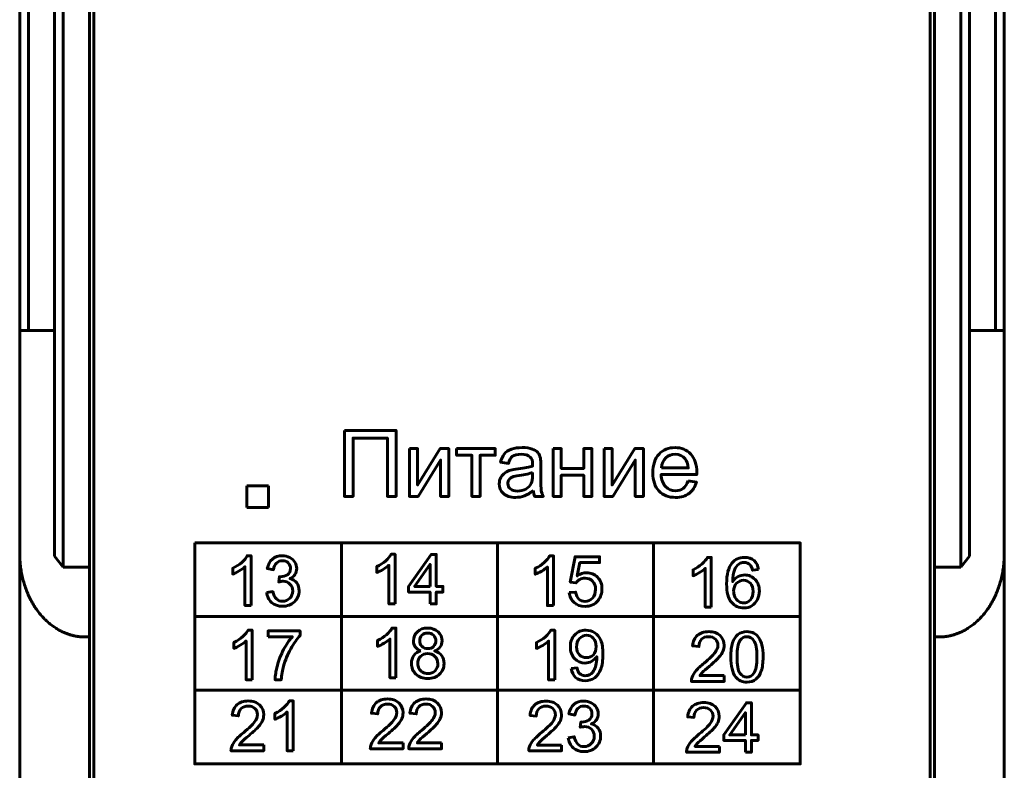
# Model space of a CAD drawing. Header units: millimetres. Extents: x -14 to 16, y -52 to 56.
# Tile 2 of 7: x -7 to 16, y -34 to -17. Entities that reach past the tile are written whole.
import ezdxf

# ---------------------------------------------------------------- set-up
doc = ezdxf.new("R2010")
doc.units = ezdxf.units.MM
doc.linetypes.add('K5LT_BASIC', pattern=[0])

msp = doc.modelspace()

# ---------------------------------------------------------------- linework, layer by layer
at = {"color": 150, "linetype": 'K5LT_BASIC', "lineweight": 60, "true_color": 0x0080ff}
for p, q in [((-7.09, 28.334), (-7.09, -24.227)), ((-6.89, -24.227), (-6.89, 28.334)), ((15.31, 28.334), (15.31, -24.227)), ((15.51, 28.334), (15.51, -24.227)), ((-6.29, -9.139), (-6.29, -29.411)), ((14.71, -29.411), (14.71, -9.139)), ((-6.09, -29.667), (-6.09, -9.447)), ((14.51, -29.667), (14.51, -9.447)), ((-5.49, -29.667), (-5.49, -12.347)), ((-5.39, -12.347), (-5.39, -34.747)), ((13.81, -34.747), (13.81, -12.347)), ((13.91, -12.347), (13.91, -29.667)), ((-7.09, -24.227), (-7.09, -29.347)), ((-6.89, -24.227), (-7.09, -24.227)), ((-6.89, -24.227), (-6.29, -24.227)), ((14.71, -24.227), (15.31, -24.227)), ((15.51, -24.227), (15.31, -24.227)), ((15.51, -29.347), (15.51, -24.227)), ((-1.38, -27.794), (-1.88, -27.794)), ((-1.88, -27.794), (-1.88, -28.294)), ((-1.88, -27.794), (-1.88, -28.294)), ((-1.38, -28.294), (-1.38, -27.794)), ((-1.88, -28.294), (-1.38, -28.294)), ((0.296, -29.109), (0.296, -34.183)), ((3.877, -34.183), (3.877, -29.109)), ((7.459, -29.109), (7.459, -34.183)), ((-7.09, -35.702), (-7.09, -29.347)), ((15.51, -35.702), (15.51, -29.347)), ((-6.09, -29.667), (-6.29, -29.411)), ((14.51, -29.667), (14.71, -29.411)), ((-5.49, -29.667), (-6.09, -29.667)), ((-5.49, -29.667), (-5.49, -31.267)), ((13.91, -29.667), (13.91, -31.267)), ((13.91, -29.667), (14.51, -29.667)), ((-3.071, -30.8), (10.828, -30.8)), ((-5.59, -31.267), (-5.49, -31.267)), ((-5.49, -31.267), (-5.49, -36.147)), ((13.91, -31.267), (14.01, -31.267)), ((13.91, -31.267), (13.91, -36.147)), ((-3.071, -32.492), (10.828, -32.492))]:
    msp.add_line(p, q, dxfattribs=at)
for points, knots in [([(0.362, -26.524), (0.362, -26.524), (1.55, -26.524), (1.55, -26.524), (1.55, -28.039), (1.55, -28.039), (1.349, -28.039), (1.349, -28.039), (1.349, -26.702), (1.349, -26.702), (0.563, -26.702), (0.563, -26.702), (0.563, -28.039), (0.563, -28.039), (0.362, -28.039), (0.362, -28.039), (0.362, -26.524), (0.362, -26.524)], [0, 0, 0, 0, 0.125, 0.125, 0.25, 0.25, 0.375, 0.375, 0.5, 0.5, 0.625, 0.625, 0.75, 0.75, 0.875, 0.875, 1, 1, 1, 1]), ([(1.856, -26.941), (1.856, -26.941), (2.042, -26.941), (2.042, -26.941), (2.042, -27.779), (2.042, -27.779), (2.559, -26.941), (2.559, -26.941), (2.758, -26.941), (2.758, -26.941), (2.758, -28.039), (2.758, -28.039), (2.572, -28.039), (2.572, -28.039), (2.572, -27.207), (2.572, -27.207), (2.056, -28.039), (2.056, -28.039), (1.856, -28.039), (1.856, -28.039), (1.856, -26.941), (1.856, -26.941)], [0, 0, 0, 0, 0.1, 0.1, 0.2, 0.2, 0.3, 0.3, 0.4, 0.4, 0.5, 0.5, 0.6, 0.6, 0.7, 0.7, 0.8, 0.8, 0.9, 0.9, 1, 1, 1, 1]), ([(2.939, -26.941), (2.939, -26.941), (3.827, -26.941), (3.827, -26.941), (3.827, -27.095), (3.827, -27.095), (3.476, -27.095), (3.476, -27.095), (3.476, -28.039), (3.476, -28.039), (3.29, -28.039), (3.29, -28.039), (3.29, -27.095), (3.29, -27.095), (2.939, -27.095), (2.939, -27.095), (2.939, -26.941), (2.939, -26.941)], [0, 0, 0, 0, 0.125, 0.125, 0.25, 0.25, 0.375, 0.375, 0.5, 0.5, 0.625, 0.625, 0.75, 0.75, 0.875, 0.875, 1, 1, 1, 1]), ([(4.697, -27.902), (4.628, -27.961), (4.562, -28.002), (4.498, -28.026), (4.434, -28.051), (4.366, -28.063), (4.293, -28.063), (4.172, -28.063), (4.079, -28.033), (4.015, -27.975), (3.95, -27.916), (3.917, -27.841), (3.917, -27.749), (3.917, -27.696), (3.93, -27.647), (3.954, -27.602), (3.979, -27.558), (4.011, -27.523), (4.05, -27.496), (4.09, -27.469), (4.134, -27.449), (4.184, -27.435), (4.221, -27.425), (4.276, -27.416), (4.35, -27.407), (4.5, -27.389), (4.611, -27.368), (4.681, -27.343), (4.682, -27.318), (4.682, -27.301), (4.682, -27.295), (4.682, -27.219), (4.665, -27.166), (4.63, -27.135), (4.582, -27.093), (4.511, -27.072), (4.418, -27.072), (4.33, -27.072), (4.265, -27.088), (4.224, -27.118), (4.182, -27.149), (4.151, -27.203), (4.131, -27.282), (4.131, -27.282), (3.949, -27.256), (3.949, -27.256), (3.966, -27.178), (3.993, -27.115), (4.031, -27.067), (4.069, -27.019), (4.124, -26.983), (4.196, -26.956), (4.267, -26.931), (4.351, -26.918), (4.445, -26.918), (4.539, -26.918), (4.615, -26.929), (4.674, -26.951), (4.732, -26.973), (4.776, -27.001), (4.803, -27.034), (4.831, -27.068), (4.85, -27.11), (4.861, -27.161), (4.867, -27.193), (4.871, -27.25), (4.871, -27.332), (4.871, -27.332), (4.871, -27.579), (4.871, -27.579), (4.871, -27.752), (4.874, -27.861), (4.882, -27.907), (4.89, -27.953), (4.905, -27.997), (4.928, -28.039), (4.928, -28.039), (4.733, -28.039), (4.733, -28.039), (4.714, -28), (4.703, -27.954), (4.697, -27.902)], [0, 0, 0, 0, 0.037037, 0.037037, 0.037037, 0.074074, 0.074074, 0.074074, 0.111111, 0.111111, 0.111111, 0.148148, 0.148148, 0.148148, 0.185185, 0.185185, 0.185185, 0.222222, 0.222222, 0.222222, 0.259259, 0.259259, 0.259259, 0.296296, 0.296296, 0.296296, 0.333333, 0.333333, 0.333333, 0.37037, 0.37037, 0.37037, 0.407407, 0.407407, 0.407407, 0.444444, 0.444444, 0.444444, 0.481481, 0.481481, 0.481481, 0.518519, 0.518519, 0.518519, 0.555556, 0.555556, 0.555556, 0.592593, 0.592593, 0.592593, 0.62963, 0.62963, 0.62963, 0.666667, 0.666667, 0.666667, 0.703704, 0.703704, 0.703704, 0.740741, 0.740741, 0.740741, 0.777778, 0.777778, 0.777778, 0.814815, 0.814815, 0.814815, 0.851852, 0.851852, 0.851852, 0.888889, 0.888889, 0.888889, 0.925926, 0.925926, 0.925926, 0.962963, 0.962963, 0.962963, 1, 1, 1, 1]), ([(5.156, -26.941), (5.156, -26.941), (5.342, -26.941), (5.342, -26.941), (5.342, -27.398), (5.342, -27.398), (5.858, -27.398), (5.858, -27.398), (5.858, -26.941), (5.858, -26.941), (6.044, -26.941), (6.044, -26.941), (6.044, -28.039), (6.044, -28.039), (5.858, -28.039), (5.858, -28.039), (5.858, -27.553), (5.858, -27.553), (5.342, -27.553), (5.342, -27.553), (5.342, -28.039), (5.342, -28.039), (5.156, -28.039), (5.156, -28.039), (5.156, -26.941), (5.156, -26.941)], [0, 0, 0, 0, 0.083333, 0.083333, 0.166667, 0.166667, 0.25, 0.25, 0.333333, 0.333333, 0.416667, 0.416667, 0.5, 0.5, 0.583333, 0.583333, 0.666667, 0.666667, 0.75, 0.75, 0.833333, 0.833333, 0.916667, 0.916667, 1, 1, 1, 1]), ([(6.323, -26.941), (6.323, -26.941), (6.509, -26.941), (6.509, -26.941), (6.509, -27.779), (6.509, -27.779), (7.026, -26.941), (7.026, -26.941), (7.226, -26.941), (7.226, -26.941), (7.226, -28.039), (7.226, -28.039), (7.04, -28.039), (7.04, -28.039), (7.04, -27.207), (7.04, -27.207), (6.524, -28.039), (6.524, -28.039), (6.323, -28.039), (6.323, -28.039), (6.323, -26.941), (6.323, -26.941)], [0, 0, 0, 0, 0.1, 0.1, 0.2, 0.2, 0.3, 0.3, 0.4, 0.4, 0.5, 0.5, 0.6, 0.6, 0.7, 0.7, 0.8, 0.8, 0.9, 0.9, 1, 1, 1, 1]), ([(8.252, -27.684), (8.252, -27.684), (8.444, -27.709), (8.444, -27.709), (8.414, -27.821), (8.358, -27.908), (8.277, -27.97), (8.195, -28.032), (8.091, -28.063), (7.964, -28.063), (7.804, -28.063), (7.677, -28.013), (7.583, -27.915), (7.489, -27.816), (7.443, -27.677), (7.443, -27.499), (7.443, -27.315), (7.49, -27.172), (7.585, -27.07), (7.679, -26.968), (7.802, -26.918), (7.953, -26.918), (8.1, -26.918), (8.219, -26.967), (8.311, -27.067), (8.404, -27.167), (8.451, -27.307), (8.451, -27.488), (8.451, -27.499), (8.45, -27.516), (8.45, -27.538), (8.45, -27.538), (7.633, -27.538), (7.633, -27.538), (7.64, -27.658), (7.674, -27.751), (7.735, -27.814), (7.796, -27.878), (7.872, -27.91), (7.964, -27.91), (8.032, -27.91), (8.09, -27.892), (8.138, -27.856), (8.186, -27.82), (8.224, -27.763), (8.252, -27.684)], [0, 0, 0, 0, 0.066667, 0.066667, 0.066667, 0.133333, 0.133333, 0.133333, 0.2, 0.2, 0.2, 0.266667, 0.266667, 0.266667, 0.333333, 0.333333, 0.333333, 0.4, 0.4, 0.4, 0.466667, 0.466667, 0.466667, 0.533333, 0.533333, 0.533333, 0.6, 0.6, 0.6, 0.666667, 0.666667, 0.666667, 0.733333, 0.733333, 0.733333, 0.8, 0.8, 0.8, 0.866667, 0.866667, 0.866667, 0.933333, 0.933333, 0.933333, 1, 1, 1, 1]), ([(7.643, -27.385), (7.643, -27.385), (8.254, -27.385), (8.254, -27.385), (8.246, -27.293), (8.222, -27.224), (8.184, -27.178), (8.125, -27.106), (8.048, -27.07), (7.954, -27.07), (7.869, -27.07), (7.798, -27.099), (7.739, -27.156), (7.682, -27.213), (7.65, -27.289), (7.643, -27.385)], [0, 0, 0, 0, 0.2, 0.2, 0.2, 0.4, 0.4, 0.4, 0.6, 0.6, 0.6, 0.8, 0.8, 0.8, 1, 1, 1, 1]), ([(4.682, -27.489), (4.615, -27.517), (4.513, -27.54), (4.378, -27.559), (4.301, -27.57), (4.247, -27.582), (4.215, -27.596), (4.184, -27.61), (4.159, -27.63), (4.142, -27.656), (4.125, -27.682), (4.116, -27.712), (4.116, -27.744), (4.116, -27.793), (4.135, -27.834), (4.172, -27.867), (4.21, -27.9), (4.265, -27.917), (4.337, -27.917), (4.409, -27.917), (4.473, -27.901), (4.529, -27.87), (4.584, -27.839), (4.625, -27.796), (4.651, -27.742), (4.672, -27.7), (4.681, -27.638), (4.681, -27.557), (4.681, -27.557), (4.682, -27.489), (4.682, -27.489)], [0, 0, 0, 0, 0.1, 0.1, 0.1, 0.2, 0.2, 0.2, 0.3, 0.3, 0.3, 0.4, 0.4, 0.4, 0.5, 0.5, 0.5, 0.6, 0.6, 0.6, 0.7, 0.7, 0.7, 0.8, 0.8, 0.8, 0.9, 0.9, 0.9, 1, 1, 1, 1]), ([(-3.071, -29.109), (-3.071, -29.109), (10.828, -29.109), (10.828, -29.109), (10.828, -34.183), (10.828, -34.183), (-3.071, -34.183), (-3.071, -34.183), (-3.071, -29.109), (-3.071, -29.109)], [0, 0, 0, 0, 0.25, 0.25, 0.5, 0.5, 0.75, 0.75, 1, 1, 1, 1]), ([(1.525, -30.508), (1.525, -30.508), (1.385, -30.508), (1.385, -30.508), (1.385, -29.619), (1.385, -29.619), (1.352, -29.651), (1.307, -29.683), (1.198, -29.747), (1.149, -29.771), (1.106, -29.787), (1.106, -29.787), (1.106, -29.652), (1.106, -29.652), (1.184, -29.616), (1.252, -29.571), (1.311, -29.519), (1.369, -29.467), (1.411, -29.416), (1.435, -29.367), (1.435, -29.367), (1.525, -29.367), (1.525, -29.367), (1.525, -30.508), (1.525, -30.508)], [0, 0, 0, 0, 0.111111, 0.111111, 0.222222, 0.222222, 0.222222, 0.333333, 0.333333, 0.444444, 0.444444, 0.444444, 0.555556, 0.555556, 0.555556, 0.666667, 0.666667, 0.666667, 0.777778, 0.777778, 0.777778, 0.888889, 0.888889, 1, 1, 1, 1]), ([(2.33, -30.508), (2.33, -30.508), (2.33, -30.237), (2.33, -30.237), (1.836, -30.237), (1.836, -30.237), (1.836, -30.108), (1.836, -30.108), (2.355, -29.372), (2.355, -29.372), (2.47, -29.372), (2.47, -29.372), (2.47, -30.108), (2.47, -30.108), (2.624, -30.108), (2.624, -30.108), (2.624, -30.237), (2.624, -30.237), (2.47, -30.237), (2.47, -30.237), (2.47, -30.508), (2.47, -30.508), (2.33, -30.508), (2.33, -30.508)], [0, 0, 0, 0, 0.090909, 0.090909, 0.181818, 0.181818, 0.272727, 0.272727, 0.363636, 0.363636, 0.454545, 0.454545, 0.545455, 0.545455, 0.636364, 0.636364, 0.727273, 0.727273, 0.818182, 0.818182, 0.909091, 0.909091, 1, 1, 1, 1]), ([(-1.779, -30.544), (-1.779, -30.544), (-1.919, -30.544), (-1.919, -30.544), (-1.919, -29.655), (-1.919, -29.655), (-1.952, -29.687), (-1.997, -29.719), (-2.106, -29.783), (-2.155, -29.807), (-2.198, -29.823), (-2.198, -29.823), (-2.198, -29.688), (-2.198, -29.688), (-2.12, -29.652), (-2.052, -29.607), (-1.993, -29.555), (-1.935, -29.503), (-1.893, -29.452), (-1.869, -29.403), (-1.869, -29.403), (-1.779, -29.403), (-1.779, -29.403), (-1.779, -30.544), (-1.779, -30.544)], [0, 0, 0, 0, 0.111111, 0.111111, 0.222222, 0.222222, 0.222222, 0.333333, 0.333333, 0.444444, 0.444444, 0.444444, 0.555556, 0.555556, 0.555556, 0.666667, 0.666667, 0.666667, 0.777778, 0.777778, 0.777778, 0.888889, 0.888889, 1, 1, 1, 1]), ([(-1.42, -30.243), (-1.42, -30.243), (-1.28, -30.224), (-1.28, -30.224), (-1.264, -30.303), (-1.237, -30.36), (-1.199, -30.395), (-1.161, -30.43), (-1.113, -30.448), (-1.058, -30.448), (-0.991, -30.448), (-0.936, -30.425), (-0.891, -30.379), (-0.846, -30.334), (-0.823, -30.278), (-0.823, -30.21), (-0.823, -30.146), (-0.844, -30.093), (-0.886, -30.052), (-0.928, -30.01), (-0.981, -29.989), (-1.046, -29.989), (-1.072, -29.989), (-1.105, -29.994), (-1.145, -30.005), (-1.145, -30.005), (-1.129, -29.883), (-1.129, -29.883), (-1.12, -29.884), (-1.112, -29.884), (-1.107, -29.884), (-1.047, -29.884), (-0.993, -29.868), (-0.945, -29.838), (-0.898, -29.807), (-0.874, -29.759), (-0.874, -29.695), (-0.874, -29.644), (-0.891, -29.601), (-0.926, -29.568), (-0.961, -29.534), (-1.006, -29.517), (-1.06, -29.517), (-1.115, -29.517), (-1.16, -29.535), (-1.196, -29.569), (-1.233, -29.603), (-1.256, -29.655), (-1.266, -29.724), (-1.266, -29.724), (-1.406, -29.698), (-1.406, -29.698), (-1.389, -29.605), (-1.35, -29.532), (-1.289, -29.48), (-1.229, -29.429), (-1.154, -29.403), (-1.064, -29.403), (-1.002, -29.403), (-0.945, -29.416), (-0.893, -29.443), (-0.84, -29.47), (-0.8, -29.506), (-0.773, -29.552), (-0.745, -29.598), (-0.731, -29.646), (-0.731, -29.698), (-0.731, -29.747), (-0.744, -29.791), (-0.771, -29.831), (-0.797, -29.872), (-0.836, -29.904), (-0.888, -29.927), (-0.821, -29.943), (-0.768, -29.975), (-0.731, -30.024), (-0.694, -30.073), (-0.676, -30.134), (-0.676, -30.207), (-0.676, -30.307), (-0.712, -30.391), (-0.784, -30.46), (-0.857, -30.529), (-0.948, -30.563), (-1.059, -30.563), (-1.158, -30.563), (-1.241, -30.534), (-1.307, -30.474), (-1.373, -30.415), (-1.411, -30.338), (-1.42, -30.243)], [0, 0, 0, 0, 0.033333, 0.033333, 0.033333, 0.066667, 0.066667, 0.066667, 0.1, 0.1, 0.1, 0.133333, 0.133333, 0.133333, 0.166667, 0.166667, 0.166667, 0.2, 0.2, 0.2, 0.233333, 0.233333, 0.233333, 0.266667, 0.266667, 0.266667, 0.3, 0.3, 0.3, 0.333333, 0.333333, 0.333333, 0.366667, 0.366667, 0.366667, 0.4, 0.4, 0.4, 0.433333, 0.433333, 0.433333, 0.466667, 0.466667, 0.466667, 0.5, 0.5, 0.5, 0.533333, 0.533333, 0.533333, 0.566667, 0.566667, 0.566667, 0.6, 0.6, 0.6, 0.633333, 0.633333, 0.633333, 0.666667, 0.666667, 0.666667, 0.7, 0.7, 0.7, 0.733333, 0.733333, 0.733333, 0.766667, 0.766667, 0.766667, 0.8, 0.8, 0.8, 0.833333, 0.833333, 0.833333, 0.866667, 0.866667, 0.866667, 0.9, 0.9, 0.9, 0.933333, 0.933333, 0.933333, 0.966667, 0.966667, 0.966667, 1, 1, 1, 1]), ([(2.33, -30.108), (2.33, -30.108), (2.33, -29.597), (2.33, -29.597), (1.974, -30.108), (1.974, -30.108), (2.33, -30.108), (2.33, -30.108)], [0, 0, 0, 0, 0.333333, 0.333333, 0.666667, 0.666667, 1, 1, 1, 1]), ([(5.164, -30.547), (5.164, -30.547), (5.024, -30.547), (5.024, -30.547), (5.024, -29.658), (5.024, -29.658), (4.99, -29.69), (4.946, -29.722), (4.837, -29.786), (4.788, -29.81), (4.744, -29.826), (4.744, -29.826), (4.744, -29.691), (4.744, -29.691), (4.823, -29.655), (4.891, -29.61), (4.949, -29.558), (5.008, -29.506), (5.049, -29.455), (5.074, -29.406), (5.074, -29.406), (5.164, -29.406), (5.164, -29.406), (5.164, -30.547), (5.164, -30.547)], [0, 0, 0, 0, 0.111111, 0.111111, 0.222222, 0.222222, 0.222222, 0.333333, 0.333333, 0.444444, 0.444444, 0.444444, 0.555556, 0.555556, 0.555556, 0.666667, 0.666667, 0.666667, 0.777778, 0.777778, 0.777778, 0.888889, 0.888889, 1, 1, 1, 1]), ([(5.523, -30.249), (5.523, -30.249), (5.669, -30.238), (5.669, -30.238), (5.68, -30.309), (5.705, -30.363), (5.744, -30.398), (5.783, -30.434), (5.831, -30.452), (5.887, -30.452), (5.955, -30.452), (6.012, -30.427), (6.058, -30.376), (6.104, -30.325), (6.127, -30.258), (6.127, -30.175), (6.127, -30.095), (6.105, -30.032), (6.061, -29.986), (6.017, -29.94), (5.959, -29.917), (5.886, -29.917), (5.841, -29.917), (5.8, -29.928), (5.764, -29.948), (5.728, -29.969), (5.7, -29.996), (5.68, -30.028), (5.68, -30.028), (5.548, -30.009), (5.548, -30.009), (5.658, -29.425), (5.658, -29.425), (6.221, -29.425), (6.221, -29.425), (6.221, -29.558), (6.221, -29.558), (5.769, -29.558), (5.769, -29.558), (5.708, -29.865), (5.708, -29.865), (5.776, -29.817), (5.848, -29.793), (5.922, -29.793), (6.021, -29.793), (6.105, -29.828), (6.241, -29.965), (6.275, -30.054), (6.275, -30.162), (6.275, -30.265), (6.245, -30.354), (6.185, -30.428), (6.113, -30.52), (6.013, -30.566), (5.887, -30.566), (5.784, -30.566), (5.7, -30.537), (5.635, -30.479), (5.569, -30.422), (5.532, -30.345), (5.523, -30.249)], [0, 0, 0, 0, 0.045455, 0.045455, 0.045455, 0.090909, 0.090909, 0.090909, 0.136364, 0.136364, 0.136364, 0.181818, 0.181818, 0.181818, 0.227273, 0.227273, 0.227273, 0.272727, 0.272727, 0.272727, 0.318182, 0.318182, 0.318182, 0.363636, 0.363636, 0.363636, 0.409091, 0.409091, 0.409091, 0.454545, 0.454545, 0.5, 0.5, 0.545455, 0.545455, 0.590909, 0.590909, 0.636364, 0.636364, 0.681818, 0.681818, 0.681818, 0.727273, 0.727273, 0.727273, 0.772727, 0.772727, 0.818182, 0.818182, 0.818182, 0.863636, 0.863636, 0.863636, 0.909091, 0.909091, 0.909091, 0.954545, 0.954545, 0.954545, 1, 1, 1, 1]), ([(8.784, -30.581), (8.784, -30.581), (8.645, -30.581), (8.645, -30.581), (8.645, -29.692), (8.645, -29.692), (8.611, -29.724), (8.567, -29.756), (8.458, -29.82), (8.409, -29.844), (8.365, -29.86), (8.365, -29.86), (8.365, -29.725), (8.365, -29.725), (8.443, -29.689), (8.512, -29.644), (8.57, -29.592), (8.629, -29.54), (8.67, -29.489), (8.695, -29.44), (8.695, -29.44), (8.784, -29.44), (8.784, -29.44), (8.784, -30.581), (8.784, -30.581)], [0, 0, 0, 0, 0.111111, 0.111111, 0.222222, 0.222222, 0.222222, 0.333333, 0.333333, 0.444444, 0.444444, 0.444444, 0.555556, 0.555556, 0.555556, 0.666667, 0.666667, 0.666667, 0.777778, 0.777778, 0.777778, 0.888889, 0.888889, 1, 1, 1, 1]), ([(9.869, -29.722), (9.869, -29.722), (9.731, -29.734), (9.731, -29.734), (9.718, -29.679), (9.701, -29.639), (9.678, -29.614), (9.64, -29.574), (9.593, -29.554), (9.537, -29.554), (9.493, -29.554), (9.453, -29.567), (9.419, -29.592), (9.375, -29.624), (9.341, -29.67), (9.315, -29.731), (9.29, -29.793), (9.276, -29.881), (9.275, -29.994), (9.309, -29.943), (9.35, -29.905), (9.399, -29.88), (9.448, -29.856), (9.498, -29.843), (9.552, -29.843), (9.645, -29.843), (9.724, -29.878), (9.79, -29.946), (9.855, -30.015), (9.888, -30.103), (9.888, -30.212), (9.888, -30.283), (9.873, -30.349), (9.842, -30.411), (9.811, -30.472), (9.769, -30.519), (9.715, -30.551), (9.661, -30.584), (9.6, -30.6), (9.532, -30.6), (9.416, -30.6), (9.321, -30.557), (9.247, -30.472), (9.174, -30.387), (9.137, -30.246), (9.137, -30.049), (9.137, -29.83), (9.178, -29.67), (9.259, -29.57), (9.33, -29.483), (9.426, -29.44), (9.546, -29.44), (9.635, -29.44), (9.709, -29.465), (9.766, -29.515), (9.823, -29.565), (9.858, -29.634), (9.869, -29.722)], [0, 0, 0, 0, 0.052632, 0.052632, 0.052632, 0.105263, 0.105263, 0.105263, 0.157895, 0.157895, 0.157895, 0.210526, 0.210526, 0.210526, 0.263158, 0.263158, 0.263158, 0.315789, 0.315789, 0.315789, 0.368421, 0.368421, 0.368421, 0.421053, 0.421053, 0.421053, 0.473684, 0.473684, 0.473684, 0.526316, 0.526316, 0.526316, 0.578947, 0.578947, 0.578947, 0.631579, 0.631579, 0.631579, 0.684211, 0.684211, 0.684211, 0.736842, 0.736842, 0.736842, 0.789474, 0.789474, 0.789474, 0.842105, 0.842105, 0.842105, 0.894737, 0.894737, 0.894737, 0.947368, 0.947368, 0.947368, 1, 1, 1, 1]), ([(9.297, -30.213), (9.297, -30.261), (9.308, -30.307), (9.328, -30.351), (9.349, -30.395), (9.377, -30.428), (9.413, -30.451), (9.45, -30.474), (9.489, -30.486), (9.53, -30.486), (9.589, -30.486), (9.64, -30.462), (9.682, -30.415), (9.724, -30.367), (9.745, -30.302), (9.745, -30.221), (9.745, -30.142), (9.724, -30.08), (9.683, -30.035), (9.641, -29.99), (9.588, -29.967), (9.524, -29.967), (9.461, -29.967), (9.407, -29.99), (9.363, -30.035), (9.319, -30.08), (9.297, -30.139), (9.297, -30.213)], [0, 0, 0, 0, 0.111111, 0.111111, 0.111111, 0.222222, 0.222222, 0.222222, 0.333333, 0.333333, 0.333333, 0.444444, 0.444444, 0.444444, 0.555556, 0.555556, 0.555556, 0.666667, 0.666667, 0.666667, 0.777778, 0.777778, 0.777778, 0.888889, 0.888889, 0.888889, 1, 1, 1, 1]), ([(-1.755, -32.25), (-1.755, -32.25), (-1.894, -32.25), (-1.894, -32.25), (-1.894, -31.36), (-1.894, -31.36), (-1.928, -31.393), (-1.972, -31.425), (-2.081, -31.489), (-2.13, -31.513), (-2.174, -31.529), (-2.174, -31.529), (-2.174, -31.394), (-2.174, -31.394), (-2.096, -31.357), (-2.027, -31.313), (-1.969, -31.26), (-1.91, -31.208), (-1.869, -31.158), (-1.845, -31.109), (-1.845, -31.109), (-1.755, -31.109), (-1.755, -31.109), (-1.755, -32.25), (-1.755, -32.25)], [0, 0, 0, 0, 0.111111, 0.111111, 0.222222, 0.222222, 0.222222, 0.333333, 0.333333, 0.444444, 0.444444, 0.444444, 0.555556, 0.555556, 0.555556, 0.666667, 0.666667, 0.666667, 0.777778, 0.777778, 0.777778, 0.888889, 0.888889, 1, 1, 1, 1]), ([(-1.388, -31.261), (-1.388, -31.261), (-1.388, -31.128), (-1.388, -31.128), (-0.653, -31.128), (-0.653, -31.128), (-0.653, -31.236), (-0.653, -31.236), (-0.725, -31.312), (-0.797, -31.415), (-0.868, -31.543), (-0.939, -31.67), (-0.994, -31.802), (-1.033, -31.937), (-1.06, -32.032), (-1.078, -32.137), (-1.086, -32.25), (-1.086, -32.25), (-1.229, -32.25), (-1.229, -32.25), (-1.227, -32.16), (-1.21, -32.052), (-1.176, -31.925), (-1.143, -31.798), (-1.095, -31.676), (-0.969, -31.441), (-0.903, -31.342), (-0.832, -31.261), (-0.832, -31.261), (-1.388, -31.261), (-1.388, -31.261)], [0, 0, 0, 0, 0.090909, 0.090909, 0.181818, 0.181818, 0.272727, 0.272727, 0.272727, 0.363636, 0.363636, 0.363636, 0.454545, 0.454545, 0.454545, 0.545455, 0.545455, 0.545455, 0.636364, 0.636364, 0.636364, 0.727273, 0.727273, 0.727273, 0.818182, 0.818182, 0.909091, 0.909091, 0.909091, 1, 1, 1, 1]), ([(1.545, -32.204), (1.545, -32.204), (1.406, -32.204), (1.406, -32.204), (1.406, -31.315), (1.406, -31.315), (1.372, -31.347), (1.328, -31.379), (1.219, -31.443), (1.17, -31.467), (1.126, -31.483), (1.126, -31.483), (1.126, -31.348), (1.126, -31.348), (1.204, -31.312), (1.273, -31.267), (1.331, -31.215), (1.39, -31.163), (1.431, -31.112), (1.455, -31.063), (1.455, -31.063), (1.545, -31.063), (1.545, -31.063), (1.545, -32.204), (1.545, -32.204)], [0, 0, 0, 0, 0.111111, 0.111111, 0.222222, 0.222222, 0.222222, 0.333333, 0.333333, 0.444444, 0.444444, 0.444444, 0.555556, 0.555556, 0.555556, 0.666667, 0.666667, 0.666667, 0.777778, 0.777778, 0.777778, 0.888889, 0.888889, 1, 1, 1, 1]), ([(2.12, -31.588), (2.062, -31.567), (2.019, -31.537), (1.991, -31.497), (1.963, -31.458), (1.949, -31.411), (1.949, -31.356), (1.949, -31.273), (1.978, -31.204), (2.038, -31.148), (2.097, -31.091), (2.176, -31.063), (2.275, -31.063), (2.374, -31.063), (2.454, -31.092), (2.514, -31.15), (2.574, -31.207), (2.604, -31.277), (2.604, -31.36), (2.604, -31.413), (2.591, -31.459), (2.563, -31.498), (2.536, -31.537), (2.494, -31.567), (2.438, -31.588), (2.507, -31.611), (2.56, -31.647), (2.596, -31.698), (2.632, -31.749), (2.65, -31.809), (2.65, -31.879), (2.65, -31.977), (2.616, -32.058), (2.548, -32.124), (2.479, -32.19), (2.389, -32.223), (2.165, -32.223), (2.075, -32.19), (2.006, -32.124), (1.937, -32.058), (1.903, -31.975), (1.903, -31.875), (1.903, -31.802), (1.922, -31.74), (1.959, -31.69), (1.997, -31.64), (2.05, -31.606), (2.12, -31.588)], [0, 0, 0, 0, 0.0625, 0.0625, 0.0625, 0.125, 0.125, 0.125, 0.1875, 0.1875, 0.1875, 0.25, 0.25, 0.25, 0.3125, 0.3125, 0.3125, 0.375, 0.375, 0.375, 0.4375, 0.4375, 0.4375, 0.5, 0.5, 0.5, 0.5625, 0.5625, 0.5625, 0.625, 0.625, 0.625, 0.6875, 0.6875, 0.6875, 0.75, 0.75, 0.8125, 0.8125, 0.8125, 0.875, 0.875, 0.875, 0.9375, 0.9375, 0.9375, 1, 1, 1, 1]), ([(2.092, -31.351), (2.092, -31.405), (2.109, -31.449), (2.143, -31.483), (2.177, -31.517), (2.222, -31.534), (2.278, -31.534), (2.332, -31.534), (2.376, -31.518), (2.411, -31.484), (2.445, -31.45), (2.462, -31.408), (2.462, -31.359), (2.462, -31.308), (2.444, -31.265), (2.409, -31.23), (2.374, -31.195), (2.33, -31.177), (2.277, -31.177), (2.223, -31.177), (2.179, -31.194), (2.144, -31.229), (2.109, -31.263), (2.092, -31.304), (2.092, -31.351)], [0, 0, 0, 0, 0.125, 0.125, 0.125, 0.25, 0.25, 0.25, 0.375, 0.375, 0.375, 0.5, 0.5, 0.5, 0.625, 0.625, 0.625, 0.75, 0.75, 0.75, 0.875, 0.875, 0.875, 1, 1, 1, 1]), ([(5.19, -32.253), (5.19, -32.253), (5.051, -32.253), (5.051, -32.253), (5.051, -31.363), (5.051, -31.363), (5.017, -31.396), (4.973, -31.428), (4.864, -31.492), (4.815, -31.516), (4.771, -31.532), (4.771, -31.532), (4.771, -31.397), (4.771, -31.397), (4.849, -31.36), (4.918, -31.316), (4.976, -31.263), (5.035, -31.211), (5.076, -31.161), (5.1, -31.112), (5.1, -31.112), (5.19, -31.112), (5.19, -31.112), (5.19, -32.253), (5.19, -32.253)], [0, 0, 0, 0, 0.111111, 0.111111, 0.222222, 0.222222, 0.222222, 0.333333, 0.333333, 0.444444, 0.444444, 0.444444, 0.555556, 0.555556, 0.555556, 0.666667, 0.666667, 0.666667, 0.777778, 0.777778, 0.777778, 0.888889, 0.888889, 1, 1, 1, 1]), ([(5.57, -31.989), (5.57, -31.989), (5.703, -31.978), (5.703, -31.978), (5.715, -32.041), (5.736, -32.087), (5.8, -32.143), (5.842, -32.158), (5.892, -32.158), (5.935, -32.158), (5.972, -32.148), (6.005, -32.128), (6.037, -32.108), (6.064, -32.082), (6.084, -32.049), (6.104, -32.016), (6.122, -31.972), (6.136, -31.916), (6.15, -31.86), (6.157, -31.803), (6.157, -31.745), (6.157, -31.739), (6.156, -31.73), (6.156, -31.717), (6.128, -31.762), (6.09, -31.798), (6.042, -31.826), (5.994, -31.853), (5.941, -31.867), (5.885, -31.867), (5.791, -31.867), (5.712, -31.833), (5.647, -31.765), (5.582, -31.697), (5.549, -31.607), (5.549, -31.495), (5.549, -31.38), (5.583, -31.287), (5.651, -31.217), (5.719, -31.147), (5.804, -31.112), (5.906, -31.112), (5.98, -31.112), (6.047, -31.131), (6.109, -31.171), (6.17, -31.211), (6.216, -31.268), (6.248, -31.341), (6.28, -31.415), (6.295, -31.522), (6.295, -31.661), (6.295, -31.806), (6.28, -31.922), (6.248, -32.008), (6.217, -32.094), (6.17, -32.159), (6.045, -32.249), (5.973, -32.272), (5.889, -32.272), (5.8, -32.272), (5.728, -32.247), (5.671, -32.198), (5.615, -32.148), (5.581, -32.079), (5.57, -31.989)], [0, 0, 0, 0, 0.045455, 0.045455, 0.045455, 0.090909, 0.090909, 0.136364, 0.136364, 0.136364, 0.181818, 0.181818, 0.181818, 0.227273, 0.227273, 0.227273, 0.272727, 0.272727, 0.272727, 0.318182, 0.318182, 0.318182, 0.363636, 0.363636, 0.363636, 0.409091, 0.409091, 0.409091, 0.454545, 0.454545, 0.454545, 0.5, 0.5, 0.5, 0.545455, 0.545455, 0.545455, 0.590909, 0.590909, 0.590909, 0.636364, 0.636364, 0.636364, 0.681818, 0.681818, 0.681818, 0.727273, 0.727273, 0.727273, 0.772727, 0.772727, 0.772727, 0.818182, 0.818182, 0.818182, 0.863636, 0.863636, 0.909091, 0.909091, 0.909091, 0.954545, 0.954545, 0.954545, 1, 1, 1, 1]), ([(9.082, -32.153), (9.082, -32.153), (9.082, -32.287), (9.082, -32.287), (8.329, -32.287), (8.329, -32.287), (8.328, -32.253), (8.334, -32.221), (8.346, -32.19), (8.365, -32.138), (8.396, -32.088), (8.439, -32.038), (8.481, -31.989), (8.542, -31.932), (8.621, -31.867), (8.744, -31.766), (8.828, -31.686), (8.871, -31.626), (8.915, -31.567), (8.937, -31.511), (8.937, -31.458), (8.937, -31.403), (8.917, -31.356), (8.878, -31.318), (8.838, -31.28), (8.786, -31.261), (8.722, -31.261), (8.655, -31.261), (8.601, -31.281), (8.561, -31.322), (8.52, -31.361), (8.5, -31.417), (8.499, -31.488), (8.499, -31.488), (8.356, -31.474), (8.356, -31.474), (8.366, -31.367), (8.403, -31.286), (8.467, -31.229), (8.531, -31.173), (8.617, -31.145), (8.726, -31.145), (8.835, -31.145), (8.921, -31.175), (8.985, -31.236), (9.048, -31.297), (9.08, -31.372), (9.08, -31.461), (9.08, -31.507), (9.071, -31.551), (9.052, -31.595), (9.034, -31.64), (9.003, -31.686), (8.959, -31.734), (8.916, -31.783), (8.844, -31.85), (8.744, -31.935), (8.661, -32.005), (8.607, -32.053), (8.559, -32.103), (8.539, -32.128), (8.524, -32.153), (8.524, -32.153), (9.082, -32.153), (9.082, -32.153)], [0, 0, 0, 0, 0.045455, 0.045455, 0.090909, 0.090909, 0.090909, 0.136364, 0.136364, 0.136364, 0.181818, 0.181818, 0.181818, 0.227273, 0.227273, 0.227273, 0.272727, 0.272727, 0.272727, 0.318182, 0.318182, 0.318182, 0.363636, 0.363636, 0.363636, 0.409091, 0.409091, 0.409091, 0.454545, 0.454545, 0.454545, 0.5, 0.5, 0.5, 0.545455, 0.545455, 0.545455, 0.590909, 0.590909, 0.590909, 0.636364, 0.636364, 0.636364, 0.681818, 0.681818, 0.681818, 0.727273, 0.727273, 0.727273, 0.772727, 0.772727, 0.772727, 0.818182, 0.818182, 0.818182, 0.863636, 0.863636, 0.863636, 0.909091, 0.909091, 0.954545, 0.954545, 0.954545, 1, 1, 1, 1]), ([(9.233, -31.726), (9.233, -31.592), (9.247, -31.483), (9.274, -31.401), (9.302, -31.319), (9.343, -31.256), (9.397, -31.211), (9.452, -31.167), (9.52, -31.145), (9.603, -31.145), (9.664, -31.145), (9.717, -31.157), (9.763, -31.182), (9.809, -31.207), (9.847, -31.242), (9.877, -31.288), (9.907, -31.334), (9.93, -31.391), (9.947, -31.457), (9.964, -31.524), (9.973, -31.613), (9.973, -31.726), (9.973, -31.859), (9.959, -31.967), (9.932, -32.049), (9.904, -32.131), (9.863, -32.195), (9.809, -32.239), (9.755, -32.283), (9.686, -32.306), (9.603, -32.306), (9.493, -32.306), (9.407, -32.267), (9.345, -32.189), (9.27, -32.094), (9.233, -31.939), (9.233, -31.726)], [0, 0, 0, 0, 0.083333, 0.083333, 0.083333, 0.166667, 0.166667, 0.166667, 0.25, 0.25, 0.25, 0.333333, 0.333333, 0.333333, 0.416667, 0.416667, 0.416667, 0.5, 0.5, 0.5, 0.583333, 0.583333, 0.583333, 0.666667, 0.666667, 0.666667, 0.75, 0.75, 0.75, 0.833333, 0.833333, 0.833333, 0.916667, 0.916667, 0.916667, 1, 1, 1, 1]), ([(6.14, -31.488), (6.14, -31.408), (6.119, -31.345), (6.076, -31.298), (6.034, -31.251), (5.983, -31.227), (5.923, -31.227), (5.86, -31.227), (5.806, -31.253), (5.761, -31.303), (5.715, -31.354), (5.692, -31.419), (5.692, -31.5), (5.692, -31.572), (5.714, -31.631), (5.757, -31.676), (5.8, -31.721), (5.854, -31.743), (5.919, -31.743), (5.983, -31.743), (6.036, -31.721), (6.078, -31.676), (6.119, -31.631), (6.14, -31.568), (6.14, -31.488)], [0, 0, 0, 0, 0.125, 0.125, 0.125, 0.25, 0.25, 0.25, 0.375, 0.375, 0.375, 0.5, 0.5, 0.5, 0.625, 0.625, 0.625, 0.75, 0.75, 0.75, 0.875, 0.875, 0.875, 1, 1, 1, 1]), ([(9.376, -31.726), (9.376, -31.913), (9.397, -32.038), (9.441, -32.099), (9.485, -32.161), (9.539, -32.191), (9.603, -32.191), (9.667, -32.191), (9.721, -32.16), (9.764, -32.099), (9.808, -32.037), (9.83, -31.913), (9.83, -31.726), (9.83, -31.539), (9.808, -31.415), (9.764, -31.354), (9.721, -31.292), (9.666, -31.261), (9.601, -31.261), (9.537, -31.261), (9.486, -31.288), (9.447, -31.343), (9.399, -31.412), (9.376, -31.54), (9.376, -31.726)], [0, 0, 0, 0, 0.125, 0.125, 0.125, 0.25, 0.25, 0.25, 0.375, 0.375, 0.375, 0.5, 0.5, 0.5, 0.625, 0.625, 0.625, 0.75, 0.75, 0.75, 0.875, 0.875, 0.875, 1, 1, 1, 1]), ([(2.046, -31.877), (2.046, -31.917), (2.055, -31.955), (2.073, -31.992), (2.092, -32.029), (2.12, -32.058), (2.158, -32.078), (2.195, -32.099), (2.235, -32.109), (2.278, -32.109), (2.345, -32.109), (2.4, -32.088), (2.443, -32.045), (2.486, -32.002), (2.508, -31.947), (2.508, -31.881), (2.508, -31.814), (2.485, -31.759), (2.441, -31.715), (2.397, -31.671), (2.341, -31.649), (2.273, -31.649), (2.207, -31.649), (2.153, -31.67), (2.11, -31.714), (2.067, -31.757), (2.046, -31.811), (2.046, -31.877)], [0, 0, 0, 0, 0.111111, 0.111111, 0.111111, 0.222222, 0.222222, 0.222222, 0.333333, 0.333333, 0.333333, 0.444444, 0.444444, 0.444444, 0.555556, 0.555556, 0.555556, 0.666667, 0.666667, 0.666667, 0.777778, 0.777778, 0.777778, 0.888889, 0.888889, 0.888889, 1, 1, 1, 1]), ([(-1.487, -33.746), (-1.487, -33.746), (-1.487, -33.879), (-1.487, -33.879), (-2.24, -33.879), (-2.24, -33.879), (-2.241, -33.846), (-2.235, -33.813), (-2.223, -33.782), (-2.204, -33.731), (-2.173, -33.68), (-2.13, -33.631), (-2.088, -33.582), (-2.027, -33.524), (-1.948, -33.46), (-1.825, -33.358), (-1.741, -33.278), (-1.698, -33.219), (-1.654, -33.16), (-1.632, -33.103), (-1.632, -33.051), (-1.632, -32.995), (-1.651, -32.949), (-1.691, -32.911), (-1.731, -32.873), (-1.783, -32.854), (-1.846, -32.854), (-1.914, -32.854), (-1.968, -32.874), (-2.008, -32.914), (-2.049, -32.954), (-2.069, -33.01), (-2.07, -33.081), (-2.07, -33.081), (-2.213, -33.066), (-2.213, -33.066), (-2.203, -32.96), (-2.166, -32.878), (-2.102, -32.822), (-2.037, -32.766), (-1.952, -32.738), (-1.843, -32.738), (-1.734, -32.738), (-1.648, -32.768), (-1.584, -32.829), (-1.521, -32.889), (-1.489, -32.964), (-1.489, -33.054), (-1.489, -33.099), (-1.498, -33.144), (-1.517, -33.188), (-1.535, -33.232), (-1.566, -33.278), (-1.609, -33.327), (-1.653, -33.375), (-1.725, -33.442), (-1.825, -33.527), (-1.908, -33.597), (-1.962, -33.645), (-2.01, -33.695), (-2.03, -33.72), (-2.045, -33.746), (-2.045, -33.746), (-1.487, -33.746), (-1.487, -33.746)], [0, 0, 0, 0, 0.045455, 0.045455, 0.090909, 0.090909, 0.090909, 0.136364, 0.136364, 0.136364, 0.181818, 0.181818, 0.181818, 0.227273, 0.227273, 0.227273, 0.272727, 0.272727, 0.272727, 0.318182, 0.318182, 0.318182, 0.363636, 0.363636, 0.363636, 0.409091, 0.409091, 0.409091, 0.454545, 0.454545, 0.454545, 0.5, 0.5, 0.5, 0.545455, 0.545455, 0.545455, 0.590909, 0.590909, 0.590909, 0.636364, 0.636364, 0.636364, 0.681818, 0.681818, 0.681818, 0.727273, 0.727273, 0.727273, 0.772727, 0.772727, 0.772727, 0.818182, 0.818182, 0.818182, 0.863636, 0.863636, 0.863636, 0.909091, 0.909091, 0.954545, 0.954545, 0.954545, 1, 1, 1, 1]), ([(-0.812, -33.879), (-0.812, -33.879), (-0.952, -33.879), (-0.952, -33.879), (-0.952, -32.99), (-0.952, -32.99), (-0.986, -33.022), (-1.03, -33.054), (-1.139, -33.118), (-1.188, -33.142), (-1.231, -33.158), (-1.231, -33.158), (-1.231, -33.023), (-1.231, -33.023), (-1.153, -32.987), (-1.085, -32.942), (-1.027, -32.89), (-0.968, -32.838), (-0.927, -32.787), (-0.902, -32.738), (-0.902, -32.738), (-0.812, -32.738), (-0.812, -32.738), (-0.812, -33.879), (-0.812, -33.879)], [0, 0, 0, 0, 0.111111, 0.111111, 0.222222, 0.222222, 0.222222, 0.333333, 0.333333, 0.444444, 0.444444, 0.444444, 0.555556, 0.555556, 0.555556, 0.666667, 0.666667, 0.666667, 0.777778, 0.777778, 0.777778, 0.888889, 0.888889, 1, 1, 1, 1]), ([(1.711, -33.7), (1.711, -33.7), (1.711, -33.834), (1.711, -33.834), (0.958, -33.834), (0.958, -33.834), (0.957, -33.8), (0.963, -33.768), (0.975, -33.737), (0.994, -33.685), (1.025, -33.635), (1.067, -33.585), (1.11, -33.536), (1.171, -33.479), (1.25, -33.414), (1.373, -33.313), (1.457, -33.233), (1.5, -33.173), (1.544, -33.114), (1.566, -33.058), (1.566, -33.005), (1.566, -32.95), (1.546, -32.903), (1.507, -32.865), (1.467, -32.827), (1.415, -32.808), (1.351, -32.808), (1.284, -32.808), (1.23, -32.828), (1.189, -32.869), (1.149, -32.908), (1.129, -32.964), (1.128, -33.035), (1.128, -33.035), (0.985, -33.021), (0.985, -33.021), (0.995, -32.914), (1.032, -32.833), (1.096, -32.776), (1.16, -32.72), (1.246, -32.692), (1.355, -32.692), (1.464, -32.692), (1.55, -32.722), (1.614, -32.783), (1.677, -32.844), (1.709, -32.919), (1.709, -33.008), (1.709, -33.054), (1.7, -33.098), (1.681, -33.142), (1.662, -33.187), (1.632, -33.233), (1.588, -33.281), (1.545, -33.33), (1.473, -33.397), (1.373, -33.482), (1.289, -33.552), (1.235, -33.6), (1.188, -33.65), (1.168, -33.675), (1.153, -33.7), (1.153, -33.7), (1.711, -33.7), (1.711, -33.7)], [0, 0, 0, 0, 0.045455, 0.045455, 0.090909, 0.090909, 0.090909, 0.136364, 0.136364, 0.136364, 0.181818, 0.181818, 0.181818, 0.227273, 0.227273, 0.227273, 0.272727, 0.272727, 0.272727, 0.318182, 0.318182, 0.318182, 0.363636, 0.363636, 0.363636, 0.409091, 0.409091, 0.409091, 0.454545, 0.454545, 0.454545, 0.5, 0.5, 0.5, 0.545455, 0.545455, 0.545455, 0.590909, 0.590909, 0.590909, 0.636364, 0.636364, 0.636364, 0.681818, 0.681818, 0.681818, 0.727273, 0.727273, 0.727273, 0.772727, 0.772727, 0.772727, 0.818182, 0.818182, 0.818182, 0.863636, 0.863636, 0.863636, 0.909091, 0.909091, 0.954545, 0.954545, 0.954545, 1, 1, 1, 1]), ([(2.593, -33.7), (2.593, -33.7), (2.593, -33.834), (2.593, -33.834), (1.841, -33.834), (1.841, -33.834), (1.84, -33.8), (1.846, -33.768), (1.857, -33.737), (1.877, -33.685), (1.908, -33.635), (1.95, -33.585), (1.993, -33.536), (2.054, -33.479), (2.133, -33.414), (2.256, -33.313), (2.339, -33.233), (2.383, -33.173), (2.427, -33.114), (2.449, -33.058), (2.449, -33.005), (2.449, -32.95), (2.429, -32.903), (2.389, -32.865), (2.35, -32.827), (2.298, -32.808), (2.234, -32.808), (2.167, -32.808), (2.113, -32.828), (2.072, -32.869), (2.032, -32.908), (2.011, -32.964), (2.011, -33.035), (2.011, -33.035), (1.868, -33.021), (1.868, -33.021), (1.878, -32.914), (1.915, -32.833), (1.979, -32.776), (2.043, -32.72), (2.129, -32.692), (2.237, -32.692), (2.346, -32.692), (2.433, -32.722), (2.496, -32.783), (2.56, -32.844), (2.592, -32.919), (2.592, -33.008), (2.592, -33.054), (2.583, -33.098), (2.564, -33.142), (2.545, -33.187), (2.514, -33.233), (2.471, -33.281), (2.428, -33.33), (2.356, -33.397), (2.256, -33.482), (2.172, -33.552), (2.118, -33.6), (2.071, -33.65), (2.051, -33.675), (2.036, -33.7), (2.036, -33.7), (2.593, -33.7), (2.593, -33.7)], [0, 0, 0, 0, 0.045455, 0.045455, 0.090909, 0.090909, 0.090909, 0.136364, 0.136364, 0.136364, 0.181818, 0.181818, 0.181818, 0.227273, 0.227273, 0.227273, 0.272727, 0.272727, 0.272727, 0.318182, 0.318182, 0.318182, 0.363636, 0.363636, 0.363636, 0.409091, 0.409091, 0.409091, 0.454545, 0.454545, 0.454545, 0.5, 0.5, 0.5, 0.545455, 0.545455, 0.545455, 0.590909, 0.590909, 0.590909, 0.636364, 0.636364, 0.636364, 0.681818, 0.681818, 0.681818, 0.727273, 0.727273, 0.727273, 0.772727, 0.772727, 0.772727, 0.818182, 0.818182, 0.818182, 0.863636, 0.863636, 0.863636, 0.909091, 0.909091, 0.954545, 0.954545, 0.954545, 1, 1, 1, 1]), ([(5.349, -33.749), (5.349, -33.749), (5.349, -33.882), (5.349, -33.882), (4.597, -33.882), (4.597, -33.882), (4.596, -33.849), (4.601, -33.816), (4.613, -33.785), (4.633, -33.734), (4.664, -33.683), (4.706, -33.634), (4.749, -33.585), (4.81, -33.527), (4.889, -33.463), (5.012, -33.361), (5.095, -33.281), (5.139, -33.222), (5.183, -33.163), (5.205, -33.106), (5.205, -33.054), (5.205, -32.998), (5.185, -32.952), (5.145, -32.914), (5.106, -32.876), (5.054, -32.857), (4.99, -32.857), (4.923, -32.857), (4.869, -32.877), (4.828, -32.917), (4.788, -32.957), (4.767, -33.013), (4.767, -33.084), (4.767, -33.084), (4.624, -33.069), (4.624, -33.069), (4.634, -32.963), (4.671, -32.881), (4.735, -32.825), (4.799, -32.769), (4.885, -32.741), (4.993, -32.741), (5.102, -32.741), (5.189, -32.771), (5.252, -32.832), (5.316, -32.892), (5.348, -32.967), (5.348, -33.057), (5.348, -33.102), (5.338, -33.147), (5.32, -33.191), (5.301, -33.235), (5.27, -33.281), (5.227, -33.33), (5.184, -33.378), (5.112, -33.445), (5.012, -33.53), (4.928, -33.6), (4.874, -33.648), (4.827, -33.698), (4.807, -33.723), (4.791, -33.749), (4.791, -33.749), (5.349, -33.749), (5.349, -33.749)], [0, 0, 0, 0, 0.045455, 0.045455, 0.090909, 0.090909, 0.090909, 0.136364, 0.136364, 0.136364, 0.181818, 0.181818, 0.181818, 0.227273, 0.227273, 0.227273, 0.272727, 0.272727, 0.272727, 0.318182, 0.318182, 0.318182, 0.363636, 0.363636, 0.363636, 0.409091, 0.409091, 0.409091, 0.454545, 0.454545, 0.454545, 0.5, 0.5, 0.5, 0.545455, 0.545455, 0.545455, 0.590909, 0.590909, 0.590909, 0.636364, 0.636364, 0.636364, 0.681818, 0.681818, 0.681818, 0.727273, 0.727273, 0.727273, 0.772727, 0.772727, 0.772727, 0.818182, 0.818182, 0.818182, 0.863636, 0.863636, 0.863636, 0.909091, 0.909091, 0.954545, 0.954545, 0.954545, 1, 1, 1, 1]), ([(5.5, -33.581), (5.5, -33.581), (5.64, -33.561), (5.64, -33.561), (5.656, -33.641), (5.683, -33.698), (5.722, -33.733), (5.76, -33.768), (5.807, -33.785), (5.863, -33.785), (5.929, -33.785), (5.985, -33.763), (6.03, -33.717), (6.075, -33.672), (6.097, -33.615), (6.097, -33.548), (6.097, -33.484), (6.076, -33.431), (6.034, -33.389), (5.993, -33.348), (5.939, -33.327), (5.875, -33.327), (5.848, -33.327), (5.815, -33.332), (5.776, -33.342), (5.776, -33.342), (5.791, -33.22), (5.791, -33.22), (5.801, -33.221), (5.808, -33.222), (5.814, -33.222), (5.874, -33.222), (5.927, -33.206), (5.975, -33.175), (6.023, -33.144), (6.046, -33.097), (6.046, -33.032), (6.046, -32.981), (6.029, -32.939), (5.994, -32.905), (5.96, -32.872), (5.915, -32.855), (5.86, -32.855), (5.806, -32.855), (5.76, -32.872), (5.724, -32.907), (5.688, -32.941), (5.665, -32.993), (5.654, -33.061), (5.654, -33.061), (5.515, -33.036), (5.515, -33.036), (5.532, -32.942), (5.571, -32.87), (5.631, -32.818), (5.691, -32.766), (5.767, -32.741), (5.857, -32.741), (5.919, -32.741), (5.976, -32.754), (6.028, -32.781), (6.08, -32.807), (6.12, -32.843), (6.148, -32.889), (6.176, -32.935), (6.189, -32.984), (6.189, -33.036), (6.189, -33.084), (6.176, -33.129), (6.15, -33.169), (6.123, -33.209), (6.084, -33.241), (6.033, -33.265), (6.1, -33.281), (6.152, -33.313), (6.189, -33.362), (6.226, -33.41), (6.245, -33.472), (6.245, -33.545), (6.245, -33.644), (6.209, -33.729), (6.136, -33.798), (6.064, -33.867), (5.972, -33.901), (5.862, -33.901), (5.762, -33.901), (5.679, -33.871), (5.613, -33.812), (5.547, -33.752), (5.51, -33.675), (5.5, -33.581)], [0, 0, 0, 0, 0.033333, 0.033333, 0.033333, 0.066667, 0.066667, 0.066667, 0.1, 0.1, 0.1, 0.133333, 0.133333, 0.133333, 0.166667, 0.166667, 0.166667, 0.2, 0.2, 0.2, 0.233333, 0.233333, 0.233333, 0.266667, 0.266667, 0.266667, 0.3, 0.3, 0.3, 0.333333, 0.333333, 0.333333, 0.366667, 0.366667, 0.366667, 0.4, 0.4, 0.4, 0.433333, 0.433333, 0.433333, 0.466667, 0.466667, 0.466667, 0.5, 0.5, 0.5, 0.533333, 0.533333, 0.533333, 0.566667, 0.566667, 0.566667, 0.6, 0.6, 0.6, 0.633333, 0.633333, 0.633333, 0.666667, 0.666667, 0.666667, 0.7, 0.7, 0.7, 0.733333, 0.733333, 0.733333, 0.766667, 0.766667, 0.766667, 0.8, 0.8, 0.8, 0.833333, 0.833333, 0.833333, 0.866667, 0.866667, 0.866667, 0.9, 0.9, 0.9, 0.933333, 0.933333, 0.933333, 0.966667, 0.966667, 0.966667, 1, 1, 1, 1]), ([(8.969, -33.783), (8.969, -33.783), (8.969, -33.916), (8.969, -33.916), (8.216, -33.916), (8.216, -33.916), (8.215, -33.882), (8.221, -33.85), (8.232, -33.819), (8.252, -33.768), (8.283, -33.717), (8.325, -33.668), (8.368, -33.618), (8.429, -33.561), (8.508, -33.496), (8.631, -33.395), (8.715, -33.315), (8.758, -33.256), (8.802, -33.196), (8.824, -33.14), (8.824, -33.087), (8.824, -33.032), (8.804, -32.985), (8.765, -32.947), (8.725, -32.91), (8.673, -32.89), (8.609, -32.89), (8.542, -32.89), (8.488, -32.911), (8.447, -32.951), (8.407, -32.991), (8.386, -33.046), (8.386, -33.117), (8.386, -33.117), (8.243, -33.103), (8.243, -33.103), (8.253, -32.996), (8.29, -32.915), (8.354, -32.859), (8.418, -32.803), (8.504, -32.775), (8.612, -32.775), (8.721, -32.775), (8.808, -32.805), (8.871, -32.865), (8.935, -32.926), (8.967, -33.001), (8.967, -33.091), (8.967, -33.136), (8.958, -33.181), (8.939, -33.225), (8.92, -33.269), (8.889, -33.315), (8.846, -33.364), (8.803, -33.412), (8.731, -33.479), (8.631, -33.564), (8.547, -33.634), (8.493, -33.682), (8.446, -33.732), (8.426, -33.757), (8.411, -33.783), (8.411, -33.783), (8.969, -33.783), (8.969, -33.783)], [0, 0, 0, 0, 0.045455, 0.045455, 0.090909, 0.090909, 0.090909, 0.136364, 0.136364, 0.136364, 0.181818, 0.181818, 0.181818, 0.227273, 0.227273, 0.227273, 0.272727, 0.272727, 0.272727, 0.318182, 0.318182, 0.318182, 0.363636, 0.363636, 0.363636, 0.409091, 0.409091, 0.409091, 0.454545, 0.454545, 0.454545, 0.5, 0.5, 0.5, 0.545455, 0.545455, 0.545455, 0.590909, 0.590909, 0.590909, 0.636364, 0.636364, 0.636364, 0.681818, 0.681818, 0.681818, 0.727273, 0.727273, 0.727273, 0.772727, 0.772727, 0.772727, 0.818182, 0.818182, 0.818182, 0.863636, 0.863636, 0.863636, 0.909091, 0.909091, 0.954545, 0.954545, 0.954545, 1, 1, 1, 1]), ([(9.566, -33.916), (9.566, -33.916), (9.566, -33.645), (9.566, -33.645), (9.072, -33.645), (9.072, -33.645), (9.072, -33.516), (9.072, -33.516), (9.591, -32.779), (9.591, -32.779), (9.705, -32.779), (9.705, -32.779), (9.705, -33.516), (9.705, -33.516), (9.859, -33.516), (9.859, -33.516), (9.859, -33.645), (9.859, -33.645), (9.705, -33.645), (9.705, -33.645), (9.705, -33.916), (9.705, -33.916), (9.566, -33.916), (9.566, -33.916)], [0, 0, 0, 0, 0.090909, 0.090909, 0.181818, 0.181818, 0.272727, 0.272727, 0.363636, 0.363636, 0.454545, 0.454545, 0.545455, 0.545455, 0.636364, 0.636364, 0.727273, 0.727273, 0.818182, 0.818182, 0.909091, 0.909091, 1, 1, 1, 1]), ([(9.566, -33.516), (9.566, -33.516), (9.566, -33.005), (9.566, -33.005), (9.209, -33.516), (9.209, -33.516), (9.566, -33.516), (9.566, -33.516)], [0, 0, 0, 0, 0.333333, 0.333333, 0.666667, 0.666667, 1, 1, 1, 1])]:
    msp.add_open_spline(points, degree=3, knots=knots, dxfattribs=at)
for points in [[(-5.59, -31.267), (-6.469, -31.267), (-7.09, -30.472), (-7.09, -29.347)], [(15.51, -29.347), (15.51, -30.472), (14.889, -31.267), (14.01, -31.267)]]:
    msp.add_rational_spline(points, [1, 0.804737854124, 0.804737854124, 1], degree=3, dxfattribs=at)

doc.saveas('drawing.dxf')
